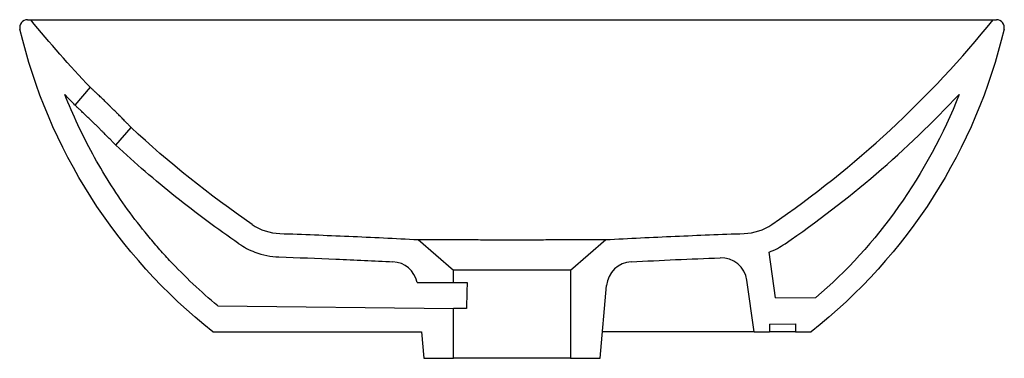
# Model space of a CAD drawing. Header units: millimetres. Extents: x 4150.261 to 4150.64, y 2397.29 to 2397.42.
import ezdxf

# ---------------------------------------------------------------- set-up
doc = ezdxf.new("R2010")
doc.units = ezdxf.units.MM
doc.layers.add('SANINDUSA', color=3, linetype='Continuous')

msp = doc.modelspace()

# ---------------------------------------------------------------- linework, layer by layer
at = {"layer": 'SANINDUSA'}
for p, q in [((4150.264438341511, 2397.419791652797), (4150.265678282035, 2397.419791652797)), ((4150.635678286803, 2397.419791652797), (4150.636918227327, 2397.419791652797)), ((4150.288542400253, 2397.393845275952), (4150.282689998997, 2397.386948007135)), ((4150.298432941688, 2397.371497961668), (4150.304261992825, 2397.378367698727)), ((4150.361417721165, 2397.337595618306), (4150.361398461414, 2397.337595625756)), ((4150.414613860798, 2397.335271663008), (4150.428178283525, 2397.323480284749)), ((4150.473178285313, 2397.323480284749), (4150.4867441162, 2397.335272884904)), ((4150.552002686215, 2397.312813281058), (4150.549522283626, 2397.330462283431)), ((4150.361101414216, 2397.328601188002), (4150.36108196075, 2397.328601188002)), ((4150.530645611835, 2397.328250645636), (4150.530659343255, 2397.328250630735)), ((4150.473178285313, 2397.323480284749), (4150.428178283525, 2397.323480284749)), ((4150.428178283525, 2397.31879164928), (4150.428178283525, 2397.323480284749)), ((4150.473178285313, 2397.323480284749), (4150.473178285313, 2397.289626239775)), ((4150.414200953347, 2397.31879164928), (4150.428178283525, 2397.31879164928)), ((4150.428178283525, 2397.31879164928), (4150.433453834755, 2397.31879164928)), ((4150.543734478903, 2397.299791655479), (4150.540943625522, 2397.319649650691)), ((4150.484603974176, 2397.289626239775), (4150.487054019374, 2397.317630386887)), ((4150.552002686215, 2397.312813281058), (4150.567491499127, 2397.312985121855)), ((4150.337592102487, 2397.30981935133), (4150.428178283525, 2397.308791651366)), ((4150.428178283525, 2397.289626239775), (4150.428178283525, 2397.308791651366)), ((4150.433157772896, 2397.308791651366), (4150.428178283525, 2397.308791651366)), ((4150.335678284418, 2397.299791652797), (4150.415863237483, 2397.299791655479)), ((4150.415863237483, 2397.299791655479), (4150.416752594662, 2397.289626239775)), ((4150.543734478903, 2397.299791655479), (4150.485493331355, 2397.299791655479)), ((4150.543734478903, 2397.299791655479), (4150.549678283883, 2397.299791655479)), ((4150.549678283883, 2397.302779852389), (4150.559678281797, 2397.30291948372)), ((4150.549678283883, 2397.302779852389), (4150.549678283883, 2397.299791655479)), ((4150.559678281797, 2397.30291948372), (4150.559678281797, 2397.299791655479)), ((4150.559678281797, 2397.299791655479), (4150.565678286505, 2397.299791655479)), ((4150.416752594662, 2397.289626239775), (4150.428178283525, 2397.289626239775)), ((4150.473178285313, 2397.289626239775), (4150.428178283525, 2397.289626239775)), ((4150.473178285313, 2397.289626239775), (4150.484603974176, 2397.289626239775))]:
    msp.add_line(p, q, dxfattribs=at)
for centre, radius, start, end in [((4150.264438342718, 2397.416791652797), 0.003000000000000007, 90, 193.3483417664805), ((4150.63691822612, 2397.416791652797), 0.002999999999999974, 346.6516582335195, 90), ((4150.362101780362, 2397.357583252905), 0.02000000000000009, 235.5731111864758, 267.9847148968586), ((4150.539256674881, 2397.357584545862), 0.02000000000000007, 272.004708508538, 304.4272336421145), ((4150.362101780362, 2397.357583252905), 0.02900000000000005, 235.5731111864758, 249.2645135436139), ((4150.539256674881, 2397.357584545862), 0.02899999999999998, 290.731338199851, 304.4272336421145), ((4150.362101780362, 2397.357583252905), 0.02900000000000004, 249.2645135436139, 267.9847148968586), ((4150.404410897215, 2397.31675331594), 0.00999999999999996, 11.76123263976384, 87.19141565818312), ((4150.497015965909, 2397.316758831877), 0.01000000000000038, 92.81323217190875, 175.0000000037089), ((4150.531040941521, 2397.318257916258), 0.01000000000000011, 8.000000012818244, 92.1869356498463)]:
    msp.add_arc(centre, radius, start, end, dxfattribs=at)
msp.add_ellipse((4150.450678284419, 2396.887278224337), major_axis=(-0.0007861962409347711, 0.6443156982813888), ratio=0.03489944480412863, start_param=0.836917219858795, end_param=0.8576250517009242, dxfattribs=at)
for points in [[(4150.288542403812, 2397.393845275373), (4150.280559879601, 2397.402150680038), (4150.2729305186, 2397.410806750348), (4150.265678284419, 2397.419791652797)], [(4150.55056385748, 2397.341087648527), (4150.582597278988, 2397.363043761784), (4150.611273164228, 2397.389555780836), (4150.635678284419, 2397.419791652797)], [(4150.335678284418, 2397.299791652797), (4150.298541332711, 2397.329125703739), (4150.272428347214, 2397.370124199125), (4150.261519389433, 2397.416099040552)], [(4150.639837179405, 2397.416099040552), (4150.628928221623, 2397.370124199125), (4150.602815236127, 2397.329125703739), (4150.565678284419, 2397.299791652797)], [(4150.282689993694, 2397.386948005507), (4150.281376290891, 2397.388308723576), (4150.280071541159, 2397.389679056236), (4150.27877576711, 2397.391059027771)], [(4150.555652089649, 2397.333664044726), (4150.579983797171, 2397.350341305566), (4150.602420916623, 2397.369589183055), (4150.622580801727, 2397.391059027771)], [(4150.622580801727, 2397.391059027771), (4150.610492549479, 2397.360304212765), (4150.590951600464, 2397.332871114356), (4150.567491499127, 2397.312985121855)], [(4150.350794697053, 2397.341086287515), (4150.334358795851, 2397.352351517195), (4150.318806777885, 2397.364816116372), (4150.30426199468, 2397.3783676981)]]:
    msp.add_open_spline(points, degree=3, dxfattribs=at)
for points, knots in [([(4150.265678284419, 2397.419791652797), (4150.265678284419, 2397.419791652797), (4150.268062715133, 2397.419791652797), (4150.27865858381, 2397.419791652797), (4150.295864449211, 2397.419791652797), (4150.319020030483, 2397.419791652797), (4150.347235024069, 2397.419791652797), (4150.3794253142, 2397.419791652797), (4150.41435388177, 2397.419791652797), (4150.438570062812, 2397.419791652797), (4150.462786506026, 2397.419791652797), (4150.487002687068, 2397.419791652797), (4150.521931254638, 2397.419791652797), (4150.554121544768, 2397.419791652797), (4150.582336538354, 2397.419791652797), (4150.605492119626, 2397.419791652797), (4150.622697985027, 2397.419791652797), (4150.633293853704, 2397.419791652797), (4150.635678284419, 2397.419791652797), (4150.635678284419, 2397.419791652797)], [0, 0, 0, 0, 0.03125, 0.0625, 0.09375, 0.125, 0.15625, 0.1875, 0.21875, 0.25, 0.25, 0.28125, 0.3125, 0.34375, 0.375, 0.40625, 0.4375, 0.46875, 0.5, 0.5, 0.5, 0.5]), ([(4150.30426199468, 2397.3783676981), (4150.30426199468, 2397.3783676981), (4150.304212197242, 2397.378419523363), (4150.304065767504, 2397.378571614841), (4150.304004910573, 2397.378634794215), (4150.3038585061, 2397.378786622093), (4150.303772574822, 2397.378875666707), (4150.303482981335, 2397.379175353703), (4150.30324655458, 2397.379419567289), (4150.302826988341, 2397.379851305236), (4150.302675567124, 2397.380006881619), (4150.302353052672, 2397.380337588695), (4150.302183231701, 2397.380511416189), (4150.301648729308, 2397.381057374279), (4150.30125924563, 2397.381453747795), (4150.300623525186, 2397.382097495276), (4150.300403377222, 2397.382319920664), (4150.299955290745, 2397.38277152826), (4150.299497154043, 2397.383232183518), (4150.299019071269, 2397.383710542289), (4150.29853081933, 2397.384197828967), (4150.29828021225, 2397.384447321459), (4150.297523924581, 2397.385198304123), (4150.297015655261, 2397.385700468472), (4150.29624724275, 2397.386455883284), (4150.295990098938, 2397.38670805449), (4150.29547375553, 2397.38721317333), (4150.29521637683, 2397.38746433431), (4150.294457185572, 2397.388203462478), (4150.293963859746, 2397.388681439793), (4150.293243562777, 2397.389376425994), (4150.293005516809, 2397.389605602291), (4150.292544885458, 2397.390048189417), (4150.292321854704, 2397.390262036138), (4150.291674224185, 2397.390881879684), (4150.291270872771, 2397.391266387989), (4150.290523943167, 2397.391976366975), (4150.290191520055, 2397.392291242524), (4150.289755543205, 2397.392703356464), (4150.289620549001, 2397.392830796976), (4150.289371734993, 2397.393065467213), (4150.289257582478, 2397.393173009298), (4150.288954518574, 2397.393458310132), (4150.288802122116, 2397.39360147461), (4150.28859576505, 2397.393795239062), (4150.288542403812, 2397.393845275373), (4150.288542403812, 2397.393845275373)], [0, 0, 0, 0, 0.06249999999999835, 0.06249999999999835, 0.09374999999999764, 0.09374999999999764, 0.1249999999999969, 0.1249999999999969, 0.1874999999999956, 0.1874999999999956, 0.2187499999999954, 0.2187499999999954, 0.2499999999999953, 0.2499999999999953, 0.3124999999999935, 0.3124999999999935, 0.3437499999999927, 0.3437499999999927, 0.3749999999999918, 0.4062499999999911, 0.4062499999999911, 0.4374999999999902, 0.4374999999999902, 0.4999999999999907, 0.4999999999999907, 0.531249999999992, 0.531249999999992, 0.5624999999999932, 0.5624999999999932, 0.6249999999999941, 0.6249999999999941, 0.6562499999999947, 0.6562499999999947, 0.6874999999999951, 0.6874999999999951, 0.7499999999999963, 0.7499999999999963, 0.8124999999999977, 0.8124999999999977, 0.8437499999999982, 0.8437499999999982, 0.8749999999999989, 0.8749999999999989, 0.9374999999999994, 0.9374999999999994, 1, 1, 1, 1]), ([(4150.337592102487, 2397.30981935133), (4150.331045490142, 2397.315244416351), (4150.324874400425, 2397.321056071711), (4150.317627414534, 2397.328801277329), (4150.316201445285, 2397.330374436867), (4150.31339664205, 2397.33356928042), (4150.312017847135, 2397.335191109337), (4150.307974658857, 2397.340102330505), (4150.305395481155, 2397.343446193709), (4150.297999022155, 2397.353682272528), (4150.293521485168, 2397.360778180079), (4150.28546544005, 2397.375509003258), (4150.281886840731, 2397.383143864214), (4150.27877576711, 2397.391059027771)], [0, 0, 0, 0, 0.2500000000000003, 0.2500000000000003, 0.3125000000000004, 0.3125000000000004, 0.3750000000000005, 0.3750000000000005, 0.5000000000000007, 0.5000000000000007, 0.7500000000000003, 0.7500000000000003, 1, 1, 1, 1]), ([(4150.298432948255, 2397.371497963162), (4150.298432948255, 2397.371497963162), (4150.298383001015, 2397.371549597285), (4150.298236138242, 2397.371701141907), (4150.298175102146, 2397.371764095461), (4150.298028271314, 2397.371915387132), (4150.297942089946, 2397.372004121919), (4150.297651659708, 2397.372302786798), (4150.297414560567, 2397.37254618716), (4150.296993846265, 2397.372976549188), (4150.296842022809, 2397.373131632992), (4150.296518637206, 2397.373461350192), (4150.296348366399, 2397.373634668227), (4150.295812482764, 2397.374179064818), (4150.295422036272, 2397.374574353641), (4150.294784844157, 2397.375216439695), (4150.294564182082, 2397.375438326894), (4150.294115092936, 2397.375888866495), (4150.293655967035, 2397.376348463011), (4150.293176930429, 2397.376825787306), (4150.292687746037, 2397.377312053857), (4150.292436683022, 2397.377561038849), (4150.291679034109, 2397.378310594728), (4150.291169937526, 2397.378811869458), (4150.29040040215, 2397.379566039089), (4150.290142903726, 2397.379817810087), (4150.28962589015, 2397.380322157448), (4150.289368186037, 2397.380572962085), (4150.288608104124, 2397.381311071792), (4150.288114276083, 2397.381788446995), (4150.287393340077, 2397.38248262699), (4150.287155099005, 2397.382711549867), (4150.286694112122, 2397.383153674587), (4150.286470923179, 2397.383367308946), (4150.285822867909, 2397.383986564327), (4150.285419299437, 2397.384370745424), (4150.284672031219, 2397.385080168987), (4150.284339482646, 2397.385394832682), (4150.28390337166, 2397.38580668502), (4150.283768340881, 2397.385934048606), (4150.283519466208, 2397.386168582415), (4150.283405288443, 2397.386276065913), (4150.283102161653, 2397.386561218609), (4150.282949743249, 2397.386704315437), (4150.282743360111, 2397.386897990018), (4150.282689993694, 2397.386948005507), (4150.282689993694, 2397.386948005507)], [0, 0, 0, 0, 0.06249999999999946, 0.06249999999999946, 0.09374999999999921, 0.09374999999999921, 0.124999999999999, 0.124999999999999, 0.1874999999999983, 0.1874999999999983, 0.218749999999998, 0.218749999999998, 0.2499999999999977, 0.2499999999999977, 0.3124999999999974, 0.3124999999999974, 0.3437499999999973, 0.3437499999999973, 0.3749999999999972, 0.4062499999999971, 0.4062499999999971, 0.437499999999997, 0.437499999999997, 0.4999999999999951, 0.4999999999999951, 0.5312499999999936, 0.5312499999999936, 0.5624999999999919, 0.5624999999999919, 0.6249999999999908, 0.6249999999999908, 0.656249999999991, 0.656249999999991, 0.6874999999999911, 0.6874999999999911, 0.749999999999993, 0.749999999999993, 0.8124999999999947, 0.8124999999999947, 0.8437499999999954, 0.8437499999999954, 0.8749999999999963, 0.8749999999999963, 0.9374999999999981, 0.9374999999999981, 1, 1, 1, 1]), ([(4150.345706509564, 2397.33366265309), (4150.337366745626, 2397.339378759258), (4150.329250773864, 2397.345395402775), (4150.317412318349, 2397.354870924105), (4150.313525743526, 2397.358101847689), (4150.305883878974, 2397.364697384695), (4150.302126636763, 2397.368063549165), (4150.298432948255, 2397.371497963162)], [0, 0, 0, 0, 0.5000000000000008, 0.5000000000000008, 0.7500000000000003, 0.7500000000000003, 1, 1, 1, 1]), ([(4150.361398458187, 2397.337595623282), (4150.370267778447, 2397.337283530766), (4150.37913705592, 2397.336934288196), (4150.392440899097, 2397.336347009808), (4150.396875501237, 2397.336140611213), (4150.405744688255, 2397.335712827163), (4150.410179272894, 2397.335491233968), (4150.414613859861, 2397.335271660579)], [0, 0, 0, 0, 0.5000000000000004, 0.5000000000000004, 0.7500000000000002, 0.7500000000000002, 1, 1, 1, 1]), ([(4150.486744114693, 2397.33527288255), (4150.491178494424, 2397.335492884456), (4150.495612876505, 2397.33571492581), (4150.504481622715, 2397.336143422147), (4150.508915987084, 2397.336350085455), (4150.522219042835, 2397.336937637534), (4150.531087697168, 2397.337286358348), (4150.5399563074, 2397.337596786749)], [0, 0, 0, 0, 0.2500000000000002, 0.2500000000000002, 0.5000000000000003, 0.5000000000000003, 1, 1, 1, 1]), ([(4150.414613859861, 2397.335271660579), (4150.414613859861, 2397.335271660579), (4150.414847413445, 2397.335271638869), (4150.415538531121, 2397.335271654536), (4150.415826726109, 2397.335271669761), (4150.416518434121, 2397.335271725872), (4150.4169176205, 2397.335271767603), (4150.418269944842, 2397.335271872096), (4150.419376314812, 2397.335271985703), (4150.421021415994, 2397.335271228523), (4150.42136461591, 2397.335271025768), (4150.422073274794, 2397.335270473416), (4150.422438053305, 2397.335270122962), (4150.423563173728, 2397.335268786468), (4150.424354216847, 2397.335267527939), (4150.426016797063, 2397.335264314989), (4150.426888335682, 2397.33526236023), (4150.428256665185, 2397.335258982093), (4150.428722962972, 2397.335257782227), (4150.429676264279, 2397.335255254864), (4150.430164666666, 2397.335253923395), (4150.432636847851, 2397.335247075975), (4150.434714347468, 2397.335240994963), (4150.437975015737, 2397.335232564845), (4150.43908615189, 2397.3352298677), (4150.440790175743, 2397.335226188), (4150.44136540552, 2397.335225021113), (4150.442516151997, 2397.335222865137), (4150.443093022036, 2397.335221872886), (4150.445984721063, 2397.335217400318), (4150.448321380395, 2397.335215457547), (4150.451271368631, 2397.33521549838), (4150.451862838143, 2397.335215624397), (4150.453048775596, 2397.335216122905), (4150.453643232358, 2397.335216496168), (4150.455411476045, 2397.335217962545), (4150.45657678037, 2397.335219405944), (4150.460033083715, 2397.335224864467), (4150.462284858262, 2397.335230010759), (4150.465031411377, 2397.335237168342), (4150.465576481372, 2397.3352386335), (4150.466647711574, 2397.335241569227), (4150.467175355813, 2397.335243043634), (4150.468734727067, 2397.335247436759), (4150.469742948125, 2397.335250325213), (4150.471697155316, 2397.335255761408), (4150.472643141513, 2397.335258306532), (4150.474014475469, 2397.335261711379), (4150.47446363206, 2397.335262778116), (4150.475345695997, 2397.335264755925), (4150.475777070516, 2397.335265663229), (4150.477870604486, 2397.335269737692), (4150.479359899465, 2397.335271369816), (4150.481321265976, 2397.335272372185), (4150.481929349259, 2397.335272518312), (4150.483051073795, 2397.335272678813), (4150.483555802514, 2397.335272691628), (4150.484905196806, 2397.335272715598), (4150.485587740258, 2397.335272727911), (4150.486280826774, 2397.335272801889), (4150.486456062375, 2397.335272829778), (4150.486686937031, 2397.335272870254), (4150.486744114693, 2397.33527288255), (4150.486744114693, 2397.33527288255)], [0, 0, 0, 0, 0.06249999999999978, 0.06249999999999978, 0.09374999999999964, 0.09374999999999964, 0.1249999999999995, 0.1249999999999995, 0.1874999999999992, 0.1874999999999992, 0.2031249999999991, 0.2031249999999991, 0.2187499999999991, 0.2187499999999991, 0.249999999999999, 0.249999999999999, 0.2812499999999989, 0.2812499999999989, 0.2968749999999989, 0.2968749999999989, 0.3124999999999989, 0.3124999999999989, 0.374999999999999, 0.374999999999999, 0.4062499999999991, 0.4062499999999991, 0.4218749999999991, 0.4218749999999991, 0.4374999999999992, 0.4374999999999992, 0.4999999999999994, 0.4999999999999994, 0.5156249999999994, 0.5156249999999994, 0.5312499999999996, 0.5312499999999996, 0.5624999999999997, 0.5624999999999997, 0.625, 0.625, 0.6406249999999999, 0.6406249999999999, 0.6562499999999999, 0.6562499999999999, 0.6874999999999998, 0.6874999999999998, 0.7187499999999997, 0.7187499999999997, 0.7343749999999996, 0.7343749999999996, 0.7499999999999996, 0.7499999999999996, 0.8124999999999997, 0.8124999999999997, 0.8437499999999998, 0.8437499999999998, 0.8749999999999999, 0.8749999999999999, 0.9375, 0.9375, 0.96875, 0.96875, 1, 1, 1, 1]), ([(4150.361081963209, 2397.328601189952), (4150.368387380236, 2397.328344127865), (4150.375691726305, 2397.328062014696), (4150.390297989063, 2397.32744096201), (4150.39759979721, 2397.327099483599), (4150.404900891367, 2397.326741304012)], [0, 0, 0, 0, 0.5, 0.5, 1, 1, 1, 1]), ([(4150.496525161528, 2397.326746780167), (4150.502212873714, 2397.327026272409), (4150.507901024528, 2397.327296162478), (4150.519278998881, 2397.32779932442), (4150.524968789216, 2397.328033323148), (4150.530659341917, 2397.328250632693)], [0, 0, 0, 0, 0.5, 0.5, 1, 1, 1, 1]), ([(4150.559678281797, 2397.299791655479), (4150.559574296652, 2397.299791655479), (4150.559366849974, 2397.299791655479), (4150.557735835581, 2397.299791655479), (4150.555087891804, 2397.299791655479), (4150.552435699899, 2397.299791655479), (4150.550358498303, 2397.299791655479), (4150.54984006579, 2397.299791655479)], [0, 0, 0, 0, 0.2324923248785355, 0.46381395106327, 0.6934063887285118, 0.923479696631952, 1, 1, 1, 1])]:
    msp.add_open_spline(points, degree=3, knots=knots, dxfattribs=at)

doc.saveas('drawing.dxf')
